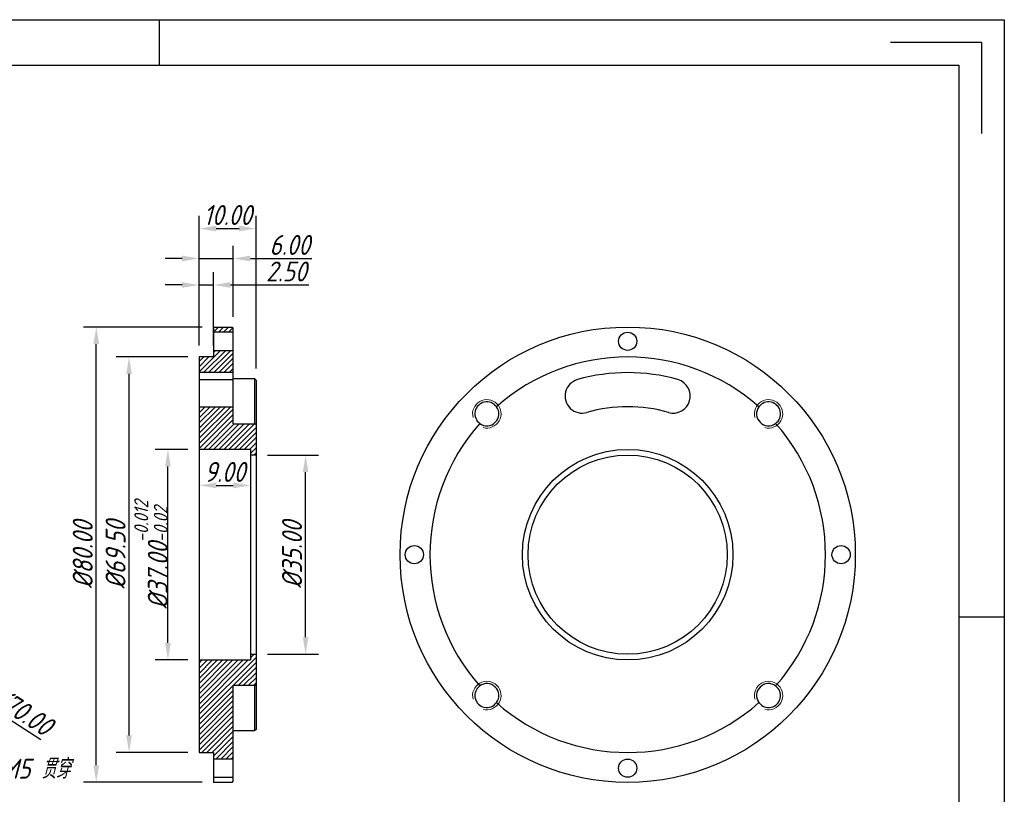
# Model space of a CAD drawing. Header units: inches. Extents: x 360 to 657, y -56 to 154.
# Tile 3 of 3: x 484 to 657, y 18 to 154. Entities that reach past the tile are written whole.
import ezdxf
from ezdxf.enums import TextEntityAlignment as Align

# ---------------------------------------------------------------- set-up
doc = ezdxf.new("R2010")
doc.units = ezdxf.units.IN
doc.layers.add('尺寸', color=7, linetype='Continuous')
doc.styles.add('gb-s', font='gbeitc.shx', dxfattribs={"bigfont": 'gbcbig.shx'})
doc.styles.add('宋体', font='txt')
doc.dimstyles.new('gb', dxfattribs={"dimtxt": 3.5, "dimasz": 3, "dimexe": 2.25, "dimexo": 2, "dimtad": 1, "dimzin": 0, "dimdsep": 46, "dimtxsty": 'gb-s', "dimcen": 2.5, "dimazin": 0, "dimtfac": 1, "dimtmove": 0, "dimatfit": 3, "dimfxl": 1, "dimtzin": 0, "dimarcsym": 0})
pattern_1 = [(45, (-77.36725, -47.5949), (-0.4490128, 0.4490128), [])]

# ---------------------------------------------------------------- blocks, each defined once
blk = doc.blocks.new('工程图外发客户模板')
at = {"lineweight": -3}
for p, q in [((1882.1, 1633.7), (2098.61, 1633.7)), ((1990.36, 1633.7), (1990.36, 1627.86)), ((2098.61, 1633.7), (2098.61, 1480.61)), ((2095.69, 1630.78), (2084.03, 1630.78)), ((2095.69, 1630.78), (2095.69, 1619.12)), ((1887.93, 1627.86), (2092.78, 1627.86)), ((2092.78, 1627.86), (2092.78, 1486.44)), ((2098.61, 1557.15), (2092.78, 1557.15))]:
    blk.add_line(p, q, dxfattribs=at)
at = {"layer": '尺寸', "style": '宋体'}
for tag, p in [('BT', (2070.91, 1500.43)), ('ZTRY', (2000.04, 1496.43)), ('ZTRQ', (2018.04, 1496.43)), ('XH', (2070.91, 1496.43)), ('SHRY', (2000.04, 1492.43)), ('SHRQ', (2018.04, 1492.43)), ('BB', (2055.47, 1492.43)), ('BL', (2055.47, 1488.44))]:
    blk.add_attdef(tag, text='', height=2, dxfattribs=at).set_placement(p, align=Align.MIDDLE_CENTER)
blk = doc.blocks.new('*D32')
at = {"color": 0, "lineweight": -2}
for p, q in [((405.71, 80.48), (403.2, 82.11)), ((408.23, 78.85), (467, 40.82)), ((487.86, 27.32), (469.52, 39.19))]:
    blk.add_line(p, q, dxfattribs=at)
at = {"color": 0}
for points in [[(405.44, 80.06), (405.99, 80.9), (408.23, 78.85)], [(469.79, 39.61), (469.24, 38.77), (467, 40.82)]]:
    blk.add_solid(points, dxfattribs=at)
at = {"layer": 'Defpoints', "color": 0}
for p in [(408.23, 78.85), (467, 40.82)]:
    blk.add_point(p, dxfattribs=at)
at = {"color": 0, "insert": (484, 32.64), "char_height": 3.5, "attachment_point": 5, "rotation": 327.0875, "style": 'gb-s'}
blk.add_mtext('∅70.00', dxfattribs=at)
blk = doc.blocks.new('*D33')
at = {"color": 0, "lineweight": -2}
for p, q in [((516.2, 99.84), (495.37, 99.84)), ((497.62, 22.84), (497.62, 96.84)), ((516.2, 19.84), (495.37, 19.84))]:
    blk.add_line(p, q, dxfattribs=at)
at = {"color": 0}
for points in [[(498.12, 96.84), (497.12, 96.84), (497.62, 99.84)], [(497.12, 22.84), (498.12, 22.84), (497.62, 19.84)]]:
    blk.add_solid(points, dxfattribs=at)
at = {"layer": 'Defpoints', "color": 0}
for p in [(497.62, 99.84), (518.2, 99.84), (518.2, 19.84)]:
    blk.add_point(p, dxfattribs=at)
at = {"color": 0, "insert": (495.24, 59.84), "char_height": 3.5, "attachment_point": 5, "rotation": 90, "style": 'gb-s'}
blk.add_mtext('%%C80.00', dxfattribs=at)
blk = doc.blocks.new('*D34')
at = {"color": 0, "lineweight": -2}
for p, q in [((513.7, 94.59), (501.13, 94.59)), ((503.38, 28.09), (503.38, 91.59)), ((513.7, 25.09), (501.13, 25.09))]:
    blk.add_line(p, q, dxfattribs=at)
at = {"color": 0}
for points in [[(503.88, 91.59), (502.88, 91.59), (503.38, 94.59)], [(502.88, 28.09), (503.88, 28.09), (503.38, 25.09)]]:
    blk.add_solid(points, dxfattribs=at)
at = {"layer": 'Defpoints', "color": 0}
for p in [(503.38, 94.59), (515.7, 94.59), (515.7, 25.09)]:
    blk.add_point(p, dxfattribs=at)
at = {"color": 0, "insert": (501.01, 59.84), "char_height": 3.5, "attachment_point": 5, "rotation": 90, "style": 'gb-s'}
blk.add_mtext('%%C69.50', dxfattribs=at)
blk = doc.blocks.new('*D35')
at = {"color": 0, "lineweight": -2}
for p, q in [((515.7, 96.59), (515.7, 119.39)), ((525.7, 92.53), (525.7, 119.39)), ((518.7, 117.14), (522.7, 117.14))]:
    blk.add_line(p, q, dxfattribs=at)
at = {"color": 0}
for points in [[(518.7, 117.64), (518.7, 116.64), (515.7, 117.14)], [(522.7, 116.64), (522.7, 117.64), (525.7, 117.14)]]:
    blk.add_solid(points, dxfattribs=at)
at = {"layer": 'Defpoints', "color": 0}
for p in [(525.7, 117.14), (515.7, 94.59), (525.7, 90.53)]:
    blk.add_point(p, dxfattribs=at)
at = {"color": 0, "insert": (520.7, 119.52), "char_height": 3.5, "attachment_point": 5, "style": 'gb-s'}
blk.add_mtext('10.00', dxfattribs=at)
blk = doc.blocks.new('*D36')
at = {"color": 0, "lineweight": -2}
for p, q in [((515.7, 96.59), (515.7, 109.48)), ((518.2, 96.59), (518.2, 109.48)), ((512.7, 107.23), (509.7, 107.23)), ((515.7, 107.23), (518.2, 107.23)), ((521.2, 107.23), (534.95, 107.23))]:
    blk.add_line(p, q, dxfattribs=at)
at = {"color": 0}
for points in [[(512.7, 106.73), (512.7, 107.73), (515.7, 107.23)], [(521.2, 107.73), (521.2, 106.73), (518.2, 107.23)]]:
    blk.add_solid(points, dxfattribs=at)
at = {"layer": 'Defpoints', "color": 0}
for p in [(518.2, 107.23), (515.7, 94.59), (518.2, 94.59)]:
    blk.add_point(p, dxfattribs=at)
at = {"color": 0, "insert": (531.01, 109.6), "char_height": 3.5, "attachment_point": 5, "style": 'gb-s'}
blk.add_mtext('2.50', dxfattribs=at)
blk = doc.blocks.new('*D37')
at = {"color": 0, "lineweight": -2}
for p, q in [((515.7, 96.59), (515.7, 114.13)), ((521.7, 101.64), (521.7, 114.13)), ((512.7, 111.88), (509.7, 111.88)), ((515.7, 111.88), (521.7, 111.88)), ((524.7, 111.88), (535.51, 111.88))]:
    blk.add_line(p, q, dxfattribs=at)
at = {"color": 0}
for points in [[(512.7, 111.38), (512.7, 112.38), (515.7, 111.88)], [(524.7, 112.38), (524.7, 111.38), (521.7, 111.88)]]:
    blk.add_solid(points, dxfattribs=at)
at = {"layer": 'Defpoints', "color": 0}
for p in [(521.7, 111.88), (521.7, 99.64), (515.7, 94.59)]:
    blk.add_point(p, dxfattribs=at)
at = {"color": 0, "insert": (531.6, 114.26), "char_height": 3.5, "attachment_point": 5, "style": 'gb-s'}
blk.add_mtext('6.00', dxfattribs=at)
blk = doc.blocks.new('*D38')
at = {"color": 0, "lineweight": -2}
for p, q in [((513.7, 78.34), (507.96, 78.34)), ((510.21, 44.34), (510.21, 75.34)), ((513.7, 41.34), (507.96, 41.34))]:
    blk.add_line(p, q, dxfattribs=at)
at = {"color": 0}
for points in [[(510.71, 75.34), (509.71, 75.34), (510.21, 78.34)], [(509.71, 44.34), (510.71, 44.34), (510.21, 41.34)]]:
    blk.add_solid(points, dxfattribs=at)
at = {"layer": 'Defpoints', "color": 0}
for p in [(510.21, 78.34), (515.7, 78.34), (515.7, 41.34)]:
    blk.add_point(p, dxfattribs=at)
at = {"color": 0, "insert": (507.24, 59.84), "char_height": 3.5, "attachment_point": 5, "rotation": 90, "style": 'gb-s'}
blk.add_mtext('%%C37.00{\\H0.7x;\\S-0.012^ -0.02;}', dxfattribs=at)
blk = doc.blocks.new('*D39')
at = {"color": 0, "lineweight": -2}
for p, q in [((515.7, 76.34), (515.7, 69.76)), ((524.7, 76.34), (524.7, 69.76)), ((518.7, 72.01), (521.7, 72.01))]:
    blk.add_line(p, q, dxfattribs=at)
at = {"color": 0}
for points in [[(518.7, 72.51), (518.7, 71.51), (515.7, 72.01)], [(521.7, 71.51), (521.7, 72.51), (524.7, 72.01)]]:
    blk.add_solid(points, dxfattribs=at)
at = {"layer": 'Defpoints', "color": 0}
for p in [(515.7, 78.34), (524.7, 78.34), (524.7, 72.01)]:
    blk.add_point(p, dxfattribs=at)
at = {"color": 0, "insert": (520.2, 74.38), "char_height": 3.5, "attachment_point": 5, "style": 'gb-s'}
blk.add_mtext('9.00', dxfattribs=at)
blk = doc.blocks.new('*D40')
at = {"color": 0, "lineweight": -2}
for p, q in [((527.7, 77.34), (536.65, 77.34)), ((534.4, 45.34), (534.4, 74.34)), ((527.7, 42.34), (536.65, 42.34))]:
    blk.add_line(p, q, dxfattribs=at)
at = {"color": 0}
for points in [[(534.9, 74.34), (533.9, 74.34), (534.4, 77.34)], [(533.9, 45.34), (534.9, 45.34), (534.4, 42.34)]]:
    blk.add_solid(points, dxfattribs=at)
at = {"layer": 'Defpoints', "color": 0}
for p in [(525.7, 77.34), (534.4, 77.34), (525.7, 42.34)]:
    blk.add_point(p, dxfattribs=at)
at = {"color": 0, "insert": (532.02, 59.84), "char_height": 3.5, "attachment_point": 5, "rotation": 90, "style": 'gb-s'}
blk.add_mtext('%%C35.00', dxfattribs=at)

msp = doc.modelspace()

# ---------------------------------------------------------------- hatches: boundary and pattern name
at = {"linetype": 'Continuous', "lineweight": 18}
h = msp.add_hatch(dxfattribs=at)
h.set_pattern_fill('ANSI31', scale=0.2, style=0)
h.set_pattern_definition(pattern_1)
h.paths.add_polyline_path([(521.697, 98.936), (521.697, 99.636), (521.497, 99.836), (518.197, 99.836), (518.197, 98.936)], flags=0)
h = msp.add_hatch(dxfattribs=at)
h.set_pattern_fill('ANSI31', scale=0.2, style=0)
h.set_pattern_definition(pattern_1)
h.paths.add_polyline_path([(521.697, 95.736), (518.197, 95.736), (518.197, 94.586), (515.697, 94.586), (515.697, 91.836), (521.697, 91.836)], flags=0)
h = msp.add_hatch(dxfattribs=at)
h.set_pattern_fill('ANSI31', scale=0.2, style=0)
h.set_pattern_definition(pattern_1)
h.paths.add_polyline_path([(524.697, 77.336), (525.697, 77.336), (525.697, 82.636), (525.497, 82.836), (521.697, 82.836), (521.697, 85.836), (515.697, 85.836), (515.697, 78.336), (524.697, 78.336)], flags=0)
h = msp.add_hatch(dxfattribs=at)
h.set_pattern_fill('ANSI31', scale=0.2, style=0)
h.set_pattern_definition(pattern_1)
h.paths.add_polyline_path([(525.697, 42.336), (524.697, 42.336), (524.697, 41.336), (515.697, 41.336), (515.697, 25.086), (518.197, 25.086), (518.197, 23.936), (521.697, 23.936), (521.697, 36.836), (525.497, 36.836), (525.697, 37.036)], flags=0)

# ---------------------------------------------------------------- linework, layer by layer
at = {"color": 7, "linetype": 'Continuous', "lineweight": 25}
for p, q in [((518.197, 99.836), (521.497, 99.836)), ((518.197, 99.836), (518.197, 98.936)), ((518.197, 98.936), (518.197, 95.736)), ((521.697, 98.936), (518.197, 98.936)), ((521.697, 99.636), (521.497, 99.836)), ((521.697, 98.936), (521.697, 99.636)), ((521.697, 95.736), (521.697, 98.936)), ((518.197, 95.736), (521.697, 95.736)), ((518.197, 95.736), (518.197, 94.586)), ((521.697, 91.836), (521.697, 95.736)), ((515.697, 94.586), (515.697, 91.836)), ((518.197, 94.586), (515.697, 94.586)), ((515.697, 91.836), (515.697, 90.594)), ((521.697, 91.836), (515.697, 91.836)), ((521.697, 90.594), (521.697, 91.836)), ((515.697, 90.594), (521.697, 90.594)), ((515.697, 90.594), (515.697, 85.836)), ((525.497, 90.727), (521.697, 90.727)), ((521.697, 85.836), (521.697, 90.594)), ((525.497, 82.836), (525.497, 90.727)), ((525.497, 90.727), (525.697, 90.527)), ((525.697, 90.527), (525.697, 82.636)), ((515.697, 85.836), (521.697, 85.836)), ((515.697, 85.836), (515.697, 78.336)), ((521.697, 82.836), (521.697, 85.836)), ((521.697, 82.836), (525.497, 82.836)), ((525.697, 82.636), (525.497, 82.836)), ((525.697, 82.636), (525.697, 77.336)), ((524.697, 78.336), (515.697, 78.336)), ((515.697, 78.336), (515.697, 41.336)), ((524.697, 78.336), (524.697, 77.336)), ((525.697, 77.336), (524.697, 77.336)), ((524.697, 77.336), (524.697, 42.336)), ((525.697, 77.336), (525.697, 42.336)), ((524.697, 42.336), (524.697, 41.336)), ((524.697, 42.336), (525.697, 42.336)), ((525.697, 42.336), (525.697, 37.036)), ((515.697, 41.336), (515.697, 25.086)), ((515.697, 41.336), (524.697, 41.336)), ((525.497, 36.836), (521.697, 36.836)), ((521.697, 23.936), (521.697, 36.836)), ((525.497, 36.836), (525.697, 37.036)), ((525.497, 28.945), (525.497, 36.836)), ((525.697, 37.036), (525.697, 29.145)), ((521.697, 28.945), (525.497, 28.945)), ((525.697, 29.145), (525.497, 28.945)), ((515.697, 25.086), (518.197, 25.086)), ((518.197, 25.086), (518.197, 23.936)), ((521.697, 23.936), (518.197, 23.936)), ((518.197, 23.936), (518.197, 20.736)), ((521.697, 20.736), (521.697, 23.936)), ((518.197, 20.736), (521.697, 20.736)), ((518.197, 20.736), (518.197, 19.836)), ((521.497, 19.836), (518.197, 19.836)), ((521.497, 19.836), (521.697, 20.036)), ((521.697, 20.036), (521.697, 20.736))]:
    msp.add_line(p, q, dxfattribs=at)
for centre, radius in [((590.999, 59.836), 40), ((590.999, 97.336), 1.6), ((590.999, 59.836), 18.5), ((590.999, 59.836), 17.5), ((553.499, 59.836), 1.6), ((628.499, 59.836), 1.6), ((590.999, 22.336), 1.6)]:
    msp.add_circle(centre, radius, dxfattribs=at)
for centre, radius, start, end in [((590.999, 59.836), 34.75, 48.42607, 131.57393), ((590.999, 59.836), 32, 73.98661, 106.01339), ((582.999, 87.711), 3, 106.01339, 286.01339), ((598.999, 87.711), 3, 253.98661, 73.98661), ((566.25, 84.585), 2.1, 36.4529, 233.5471), ((615.747, 84.585), 2.1, 306.4529, 143.5471), ((566.25, 84.585), 2.1, 233.5471, 36.4529), ((590.999, 59.836), 26, 73.98661, 106.01339), ((615.747, 84.585), 2.1, 143.5471, 306.4529), ((590.999, 59.836), 34.75, 138.42607, 221.57393), ((590.999, 59.836), 34.75, 318.42607, 41.57393), ((566.25, 35.087), 2.1, 126.4529, 323.5471), ((566.25, 35.087), 2.1, 323.5471, 126.4529), ((615.747, 35.087), 2.1, 53.5471, 216.4529), ((615.747, 35.087), 2.1, 216.4529, 53.5471), ((590.999, 59.836), 34.75, 228.42607, 311.57393)]:
    msp.add_arc(centre, radius, start, end, dxfattribs=at)
at = {"color": 7, "linetype": 'Continuous', "lineweight": 18}
for centre in [(566.25, 84.585), (615.747, 84.585), (566.25, 35.087), (615.747, 35.087)]:
    msp.add_arc(centre, 2.5, 255, 195, dxfattribs=at)

# ---------------------------------------------------------------- block references
at = {"layer": '尺寸', "xscale": 1.371755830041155, "yscale": 1.371755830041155, "zscale": 1.371755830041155}
msp.add_blockref('工程图外发客户模板', (-2221.605, -2087.195), dxfattribs=at)

# ---------------------------------------------------------------- texts
at = {"insert": (476.719, 23.981), "char_height": 3.5, "attachment_point": 1, "style": 'gb-s'}
msp.add_mtext('4-M5 贯穿', dxfattribs=at)

# ---------------------------------------------------------------- dimensions: what is measured, and where the dimension line sits
for base, p1, p2, picture, middle in [((525.697, 117.145), (515.697, 94.586), (525.697, 90.527), '*D35', (520.697, 119.52)), ((521.697, 111.883), (515.697, 94.586), (521.697, 99.636), '*D37', (531.603, 114.258)), ((524.697, 72.009), (515.697, 78.336), (524.697, 78.336), '*D39', (520.197, 74.384))]:
    dim = msp.add_linear_dim(base=base, p1=p1, p2=p2, dimstyle='gb')
    dim.commit()
    dim.dimension.update_dxf_attribs({"geometry": picture, "text_midpoint": middle})
dim = msp.add_linear_dim(base=(518.197, 107.229), p1=(515.697, 94.586), p2=(518.197, 94.586), dimstyle='gb')
dim.commit()
dim.dimension.update_dxf_attribs({"geometry": '*D36', "text_midpoint": (531.007, 107.229), "dimtype": 160})
for base, p1, p2, text, picture, middle in [((497.618, 99.836), (518.197, 19.836), (518.197, 99.836), '%%C<>', '*D33', (495.243, 59.836)), ((503.385, 94.586), (515.697, 25.086), (515.697, 94.586), '%%C<>', '*D34', (501.01, 59.836)), ((510.212, 78.336), (515.697, 41.336), (515.697, 78.336), '%%C<>{\\H0.7x;\\S-0.012^ -0.02;}', '*D38', (507.239, 59.836)), ((534.397, 77.336), (525.697, 42.336), (525.697, 77.336), '%%C<>', '*D40', (532.022, 59.836))]:
    dim = msp.add_linear_dim(base=base, p1=p1, p2=p2, angle=90, text=text, dimstyle='gb')
    dim.commit()
    dim.dimension.update_dxf_attribs({"geometry": picture, "text_midpoint": middle})
dim = msp.add_diameter_dim_2p(p1=(408.233, 78.853), p2=(466.998, 40.818), dimstyle='gb')
dim.commit()
dim.dimension.update_dxf_attribs({"geometry": '*D32', "text_midpoint": (482.714, 30.646), "dimtype": 163})

# ---------------------------------------------------------------- leaders
at = {"annotation_type": 0, "has_hookline": 1, "hookline_direction": 0, "text_width": 14.984}
msp.add_leader([(462.364, 35.087), (473.787, 22.231), (476.094, 22.231)], dimstyle='gb', override={"dimgap": 0.625, "dimtad": 0}, dxfattribs=at)

doc.saveas('drawing.dxf')
